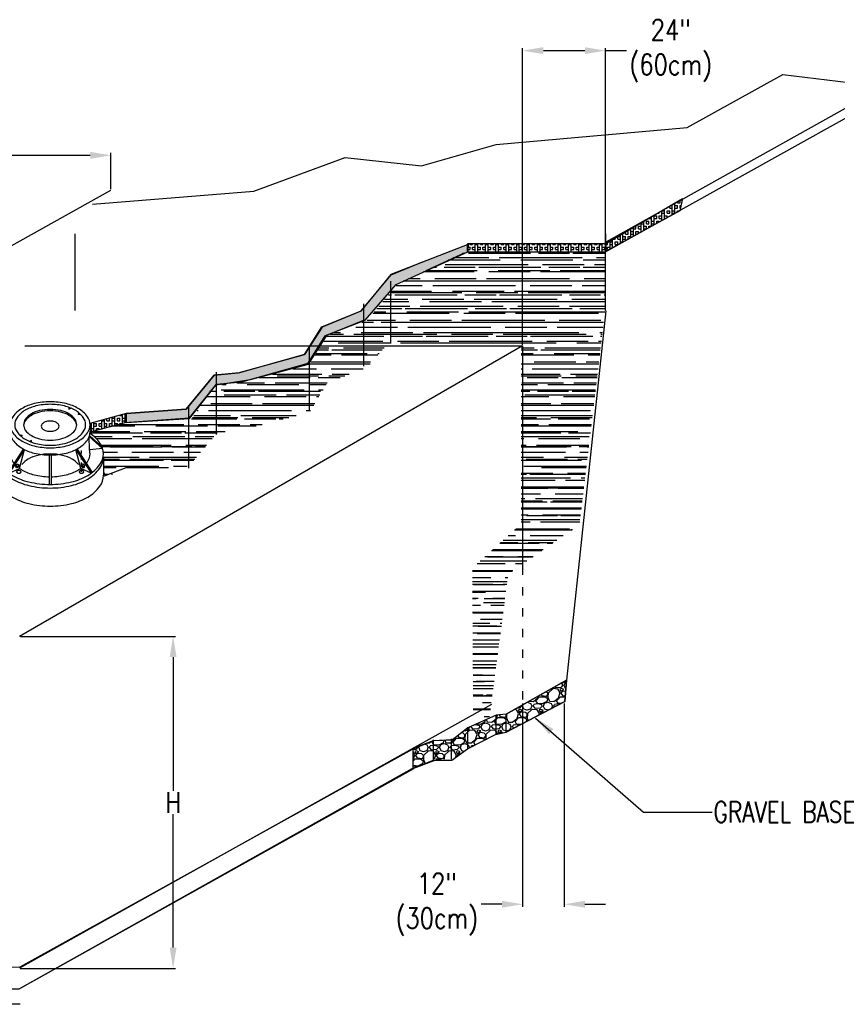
# Model space of a CAD drawing. Header units: inches. Extents: x 2 to 219, y 52 to 142.
# Tile 2 of 3: x 86 to 145, y 67 to 139. Entities that reach past the tile are written whole.
import ezdxf

# ---------------------------------------------------------------- set-up
doc = ezdxf.new("R2010")
doc.units = ezdxf.units.IN
doc.header["$MEASUREMENT"] = 0
doc.linetypes.add('ACAD_ISO03W100', pattern=[30, 12, -18])
doc.linetypes.add('DASH1', pattern=[0.125, 0.03125, -0.03125, 0.03125, -0.03125])
for name, color, linetype in [('Dimension', 7, 'Continuous'), ('Dirt', 1, 'Continuous'), ('Drawing Notes', 7, 'Continuous'), ('Manhole', 30, 'Continuous'), ('Pavement', 29, 'Continuous')]:
    doc.layers.add(name, color=color, linetype=linetype)
doc.styles.get("Standard").update_dxf_attribs({"font": 'simplex.shx', "width": 0.8})
doc.dimstyles.get("Standard").update_dxf_attribs({"dimtxt": 0.5, "dimasz": 1.5, "dimexe": 0.18, "dimexo": 0.0625, "dimgap": 0.09, "dimtad": 0, "dimtih": 1, "dimtoh": 1, "dimdec": 1, "dimzin": 0, "dimdsep": 46, "dimtxsty": 'Standard', "dimcen": 0.09, "dimclrd": 256, "dimclre": 256, "dimadec": 0, "dimazin": 0, "dimtfac": 1, "dimtdec": 1, "dimtofl": 0, "dimtmove": 0, "dimatfit": 3, "dimfxl": 1, "dimtolj": 1, "dimtzin": 0, "dimlwd": -1, "dimarcsym": 0})
pattern_1 = [(90, (-0.0735, 63.4981), (-0.75, 5e-17), []), (90, (0.114, 63.4981), (-0.75, 5e-17), []), (0, (-0.0735, 63.4981), (0, 0.75), [-0.1875, 0.1875]), (0, (-0.0735, 63.6856), (0, 0.75), [-0.1875, 0.1875]), (0, (-0.0735, 63.8731), (0, 0.75), [0.1875, -0.1875]), (0, (-0.0735, 64.0606), (0, 0.75), [0.1875, -0.1875]), (90, (0.3015, 63.4981), (-0.75, 5e-17), [0.1875, -0.1875]), (90, (0.489, 63.4981), (-0.75, 5e-17), [0.1875, -0.1875])]
pattern_2 = [(0, (-0.0735, 63.4981), (1.65, 0.75), [11.25, -1.5, 3.75, -0.75]), (0, (0.924, 63.8731), (-0.75, 0.9975), [2.25, -0.2475, 4.5, -0.5625]), (0, (0.3015, 64.1356), (3.9, 0.5025), [6, -1.05, 3, -0.75])]
pattern_3 = [(228.01279, (1.00648, 64.99812), (-12, -13.5), [0.201804, -19.978632]), (184.96974, (0.87148, 64.848123), (18, 1.5), [0.346302, -34.283887]), (132.51045, (0.52648, 64.81812), (15, -16.5), [0.244182, -24.174049]), (267.27369, (-0.05852, 64.44312), (1.5, 30), [0.315357, -31.220337]), (292.833654, (-0.07352, 64.12812), (-7.5, 18), [0.309232, -30.61406]), (357.27369, (0.04648, 63.84312), (-30, 1.5), [0.315357, -31.220337]), (37.69424, (0.36148, 63.828123), (-19.5, -15), [0.417043, -41.287273]), (72.25533, (0.69148, 64.083123), (10.5, 33), [0.393732, -38.979482]), (121.429566, (0.81148, 64.45812), (-12, 19.5), [0.316425, -31.32611]), (175.23636, (0.64648, 64.72812), (16.5, -1.5), [0.361248, -17.701144]), (222.397438, (0.28648, 64.758123), (-18, -16.5), [0.467172, -46.250063]), (138.81407, (1.42648, 64.42812), (-10.5, 9), [0.159451, -15.785767]), (171.469234, (1.30648, 64.53312), (19.5, -3), [0.303356, -30.032267]), (225, (1.0065, 64.5781), (-2e-16, -1.5), [0.212132, -1.909189]), (203.19859, (0.90148, 64.75812), (7.5, 3), [0.114237, -11.309423]), (291.8014, (0.79648, 64.71312), (-1.5, 4.5), [0.161554, -7.916193]), (30.96376, (0.85648, 64.56312), (4.5, 3), [0.262393, -8.484034]), (161.56505, (1.0815, 64.6981), (3, -1.5), [0.189736, -4.55368]), (16.38954, (-0.07352, 64.71312), (15, 4.5), [0.2658, -26.314268]), (70.34618, (0.18148, 64.78812), (-6, -16.5), [0.222992, -22.076112]), (293.19859, (1.08148, 64.99812), (-3, 7.5), [0.228472, -11.195187]), (343.61046, (1.17148, 64.78812), (-15, 4.5), [0.2658, -26.314268]), (339.44395, (-0.07352, 63.78312), (-7.5, 3), [0.25632, -12.559686]), (294.77514, (0.16648, 63.69312), (-7.5, 16.5), [0.214767, -21.261965]), (66.80141, (1.09648, 63.49812), (3, 7.5), [0.228472, -11.195187]), (17.354025, (1.18648, 63.70812), (-19.5, -6), [0.251447, -24.893135]), (69.44395, (0.36148, 63.49812), (-3, -7.5), [0.12816, -12.687846]), (101.30993, (1.00648, 63.49812), (-1.5, 6), [0.076485, -7.572044]), (165.96376, (0.99148, 63.57312), (4.5, -1.5), [0.309233, -5.875426]), (186.009006, (0.69148, 63.64812), (15, 1.5), [0.286575, -28.370885]), (303.69007, (0.8565, 64.42812), (-1.5, 3), [0.216333, -5.191994]), (353.157227, (0.97648, 64.248123), (25.5, -3), [0.377691, -37.391344]), (60.9454, (1.35148, 64.20312), (-6, -10.5), [0.154434, -15.289011]), (90, (1.4265, 64.3381), (-1.5, 1.5), [0.09, -1.41]), (120.25644, (0.66148, 63.69312), (6, -10.5), [0.208386, -20.63028]), (48.01279, (0.55648, 63.87312), (12, 13.5), [0.403608, -19.776828]), (0, (0.8265, 64.1731), (1.5, 1.5), [0.39, -1.11]), (325.30485, (1.21648, 64.17312), (15, -10.5), [0.237171, -23.479911]), (254.0546, (1.41148, 64.03812), (-1.5, -6), [0.218403, -10.701762]), (207.645975, (1.35148, 63.828123), (-28.5, -15), [0.355598, -35.204211]), (175.42608, (1.03648, 63.663123), (-19.5, 1.5), [0.376198, -37.24361])]

# ---------------------------------------------------------------- blocks, each defined once
blk = doc.blocks.new('*D3')
at = {"layer": 'Defpoints', "color": 0, "transparency": 16777216}
for p in [(128.606, 136.38), (128.606, 117.597), (122.606, 115.043)]:
    blk.add_point(p, dxfattribs=at)
at = {"layer": 'Dimension', "lineweight": -2, "transparency": 16777216}
for p, q in [((122.606, 115.106), (122.606, 136.56)), ((128.606, 117.659), (128.606, 136.56))]:
    blk.add_line(p, q, dxfattribs=at)
at = {"layer": 'Dimension', "transparency": 16777216}
for p, q in [((124.106, 136.38), (127.106, 136.38)), ((128.606, 136.38), (130.106, 136.38))]:
    blk.add_line(p, q, dxfattribs=at)
for points in [[(124.106, 136.63), (124.106, 136.13), (122.606, 136.38)], [(127.106, 136.63), (127.106, 136.13), (128.606, 136.38)]]:
    blk.add_solid(points, dxfattribs=at)
at = {"layer": 'Dimension', "color": 0, "transparency": 16777216, "insert": (133.31, 136.38), "char_height": 1.5, "attachment_point": 5}
blk.add_mtext('\\A1;24"\\P(60cm)', dxfattribs=at)
blk = doc.blocks.new('A$C08E325E7')
for p, q in [((0.193, 0.828), (0.193, 0.809)), ((0.193, 0.809), (0.212, 0.82)), ((0.287, 0.754), (0.298, 0.768)), ((0.317, 0.751), (0.287, 0.754)), ((-0.409, 0.641), (-0.409, 0.583)), ((0.409, 0.641), (0.409, 0.583)), ((-0.402, 0.53), (-0.538, 0.407)), ((-0.404, 0.538), (-0.532, 0.423)), ((-0.403, 0.393), (-0.402, 0.53)), ((-0.317, 0.548), (-0.287, 0.544)), ((-0.287, 0.544), (-0.298, 0.53)), ((0.403, 0.393), (0.402, 0.53)), ((0.402, 0.53), (0.538, 0.407)), ((0.404, 0.538), (0.532, 0.423)), ((-0.538, 0.407), (-0.403, 0.393)), ((-0.193, 0.489), (-0.212, 0.478)), ((-0.193, 0.471), (-0.193, 0.489)), ((0.538, 0.407), (0.403, 0.393)), ((-0.276, 0.4), (-0.43, 0.159)), ((-0.264, 0.394), (-0.42, 0.151)), ((-0.315, 0.201), (-0.264, 0.394)), ((-0.009, 0.339), (-0.009, 0.037)), ((0.009, 0.339), (0.009, 0.037)), ((0.315, 0.201), (0.264, 0.394)), ((0.264, 0.394), (0.42, 0.151)), ((0.276, 0.4), (0.43, 0.159)), ((-0.42, 0.151), (-0.315, 0.201)), ((0.42, 0.151), (0.315, 0.201))]:
    blk.add_line(p, q)
for points in [[(0, 0.885, 0.058752), (-0.164, 0.866, 0.072341), (-0.289, 0.816, 0.106617), (-0.383, 0.732, 0.156851), (-0.409, 0.649, 0.156851), (-0.383, 0.567, 0.106617), (-0.289, 0.482, 0.072341), (-0.164, 0.432, 0.058752), (0, 0.413, 0.058752), (0.164, 0.432, 0.072341), (0.289, 0.482, 0.106617), (0.383, 0.567, 0.156851), (0.409, 0.649, 0.156851), (0.383, 0.732, 0.106617), (0.289, 0.816, 0.072341), (0.164, 0.866, 0.058752)], [(0, 0.859, 0.058752), (-0.146, 0.842, 0.072341), (-0.257, 0.798, 0.106617), (-0.34, 0.723, 0.156851), (-0.364, 0.649, 0.156851), (-0.34, 0.576, 0.106617), (-0.257, 0.501, 0.072341), (-0.146, 0.456, 0.058752), (0, 0.439, 0.058752), (0.146, 0.456, 0.072341), (0.257, 0.501, 0.106617), (0.34, 0.576, 0.156851), (0.364, 0.649, 0.156851), (0.34, 0.723, 0.106617), (0.257, 0.798, 0.072341), (0.146, 0.842, 0.058752)], [(0, 0.807, 0.058752), (-0.11, 0.794, 0.072341), (-0.193, 0.761, 0.106617), (-0.255, 0.704, 0.156851), (-0.273, 0.649, 0.156851), (-0.255, 0.594, 0.106617), (-0.193, 0.538, 0.072341), (-0.11, 0.505, 0.058752), (0, 0.492, 0.058752), (0.11, 0.505, 0.072341), (0.193, 0.538, 0.106617), (0.255, 0.594, 0.156851), (0.273, 0.649, 0.156851), (0.255, 0.704, 0.106617), (0.193, 0.761, 0.072341), (0.11, 0.794, 0.058752)], [(0, 0.687, 0.058752), (-0.037, 0.683, 0.072341), (-0.064, 0.672, 0.106617), (-0.085, 0.653, 0.156851), (-0.091, 0.634, 0.156851), (-0.085, 0.616, 0.106617), (-0.064, 0.597, 0.072341), (-0.037, 0.586, 0.058752), (0, 0.582, 0.058752), (0.037, 0.586, 0.072341), (0.064, 0.597, 0.106617), (0.085, 0.616, 0.156851), (0.091, 0.634, 0.156851), (0.085, 0.653, 0.106617), (0.064, 0.672, 0.072341), (0.037, 0.683, 0.058752)], [(-0.348, 0.21, -0.120963), (-0.352, 0.214, -0.105137), (-0.354, 0.221, -0.088484), (-0.354, 0.228, -0.079481), (-0.351, 0.235, -0.079481), (-0.346, 0.241, -0.088484), (-0.34, 0.244, -0.105137), (-0.334, 0.245, -0.120963), (-0.328, 0.243, -0.120963), (-0.324, 0.239, -0.105137), (-0.322, 0.233, -0.088484), (-0.322, 0.226, -0.079481), (-0.325, 0.219, -0.079481), (-0.33, 0.213, -0.088484), (-0.336, 0.209, -0.105137), (-0.343, 0.209, -0.120963)], [(0.348, 0.21, 0.120963), (0.352, 0.214, 0.105137), (0.354, 0.221, 0.088484), (0.354, 0.228, 0.079481), (0.351, 0.235, 0.079481), (0.346, 0.241, 0.088484), (0.34, 0.244, 0.105137), (0.334, 0.245, 0.120963), (0.328, 0.243, 0.120963), (0.324, 0.239, 0.105137), (0.322, 0.233, 0.088484), (0.322, 0.226, 0.079481), (0.325, 0.219, 0.079481), (0.33, 0.213, 0.088484), (0.336, 0.209, 0.105137), (0.343, 0.209, 0.120963)], [(-0.322, 0.18, 0.058752), (-0.331, 0.179, 0.072341), (-0.338, 0.176, 0.106617), (-0.343, 0.171, 0.156851), (-0.344, 0.167, 0.156851), (-0.343, 0.162, 0.106617), (-0.338, 0.157, 0.072341), (-0.331, 0.154, 0.058752), (-0.322, 0.153, 0.058752), (-0.312, 0.154, 0.072341), (-0.305, 0.157, 0.106617), (-0.3, 0.162, 0.156851), (-0.299, 0.167, 0.156851), (-0.3, 0.171, 0.106617), (-0.305, 0.176, 0.072341), (-0.312, 0.179, 0.058752)], [(0.322, 0.18, 0.058752), (0.312, 0.179, 0.072341), (0.305, 0.176, 0.106617), (0.3, 0.171, 0.156851), (0.299, 0.167, 0.156851), (0.3, 0.162, 0.106617), (0.305, 0.157, 0.072341), (0.312, 0.154, 0.058752), (0.322, 0.153, 0.058752), (0.331, 0.154, 0.072341), (0.338, 0.157, 0.106617), (0.343, 0.162, 0.156851), (0.344, 0.167, 0.156851), (0.343, 0.171, 0.106617), (0.338, 0.176, 0.072341), (0.331, 0.179, 0.058752)]]:
    blk.add_lwpolyline(points, format="xyb", close=True)
for points in [[(0, 0.792, 0.058752), (-0.11, 0.779, 0.072341), (-0.193, 0.746, 0.106617), (-0.255, 0.69, 0.137015), (-0.273, 0.642, 0.156851)], [(0.273, 0.642, 0.137015), (0.255, 0.69, 0.106617), (0.193, 0.746, 0.072341), (0.11, 0.779, 0.058752), (0, 0.792, 0.058752)], [(-0.409, 0.561, 0.08966), (-0.51, 0.462, 0.156851), (-0.546, 0.352, 0.156851), (-0.51, 0.242, 0.106617), (-0.386, 0.129, 0.072341), (-0.219, 0.063, 0.058752), (0, 0.037, 0.058752), (0.219, 0.063, 0.072341), (0.386, 0.129, 0.106617), (0.51, 0.242, 0.156851), (0.546, 0.352, 0.156851), (0.51, 0.462, 0.08966), (0.409, 0.561, 0.072341)], [(-0.409, 0.583, 0.01459), (-0.409, 0.575, 0.156851), (-0.383, 0.492, 0.106617), (-0.289, 0.408, 0.072341), (-0.164, 0.358, 0.058752), (0, 0.339, 0.058752), (0.164, 0.358, 0.072341), (0.289, 0.408, 0.106617), (0.383, 0.492, 0.156851), (0.409, 0.575, 0.014036), (0.409, 0.583, 0.106617)], [(-0.545, 0.334, 0.024626), (-0.546, 0.315, 0.156851), (-0.51, 0.205, 0.106617), (-0.386, 0.092, 0.072341), (-0.219, 0.026, 0.058752), (0, 0, 0.058752), (0.219, 0.026, 0.072341), (0.386, 0.092, 0.106617), (0.51, 0.205, 0.156851), (0.546, 0.315, 0.024626), (0.545, 0.334, 0.106617)], [(-0.403, 0.393, 0.073728), (-0.409, 0.352, 0.156851), (-0.383, 0.27, 0.017756), (-0.37, 0.253, 0.072341)], [(0.37, 0.253, 0.017756), (0.383, 0.27, 0.156851), (0.409, 0.352, 0.073728), (0.403, 0.393, 0.031203)], [(-0.327, 0.243, -0.030456), (-0.327, 0.241, -0.088484), (-0.327, 0.234, -0.079481), (-0.33, 0.227, -0.079481), (-0.335, 0.221, -0.088484), (-0.341, 0.218, -0.105137), (-0.348, 0.217, -0.120963), (-0.353, 0.218, -0.120963)], [(-0.352, 0.233, 0.016849), (-0.337, 0.219, 0.072341)], [(0.327, 0.243, 0.030456), (0.327, 0.241, 0.088484), (0.327, 0.234, 0.079481), (0.33, 0.227, 0.079481), (0.335, 0.221, 0.088484), (0.341, 0.218, 0.105137), (0.348, 0.217, 0.120963), (0.353, 0.218, 0.120963)], [(0.352, 0.233, -0.016849), (0.337, 0.219, -0.072341)], [(-0.315, 0.201, 0.025322), (-0.289, 0.185, 0.072341), (-0.164, 0.135, 0.055462), (-0.009, 0.116, 0.058752)], [(0.009, 0.116, 0.055462), (0.164, 0.135, 0.072341), (0.289, 0.185, 0.025322), (0.315, 0.201, 0.156851)]]:
    blk.add_lwpolyline(points, format="xyb")
at = {"layer": 'Drawing Notes', "linetype": 'DASH1'}
blk.add_line((0.322, 0.167), (0.322, 0.389), dxfattribs=at)
at = {"layer": 'Drawing Notes'}
for points in [[(-0.353, 0.218, -0.018589), (-0.354, 0.219, -0.105137)], [(0.353, 0.218, 0.018589), (0.354, 0.219, 0.105137)]]:
    blk.add_lwpolyline(points, format="xyb", dxfattribs=at)
blk = doc.blocks.new('A$C414D4441')
for p, q in [((-0.546, 0.503), (-0.546, 0.313)), ((0.546, 0.505), (0.546, 0.311))]:
    blk.add_line(p, q)
for points in [[(0, 0.536, 0.058752), (-0.128, 0.521, 0.072341), (-0.225, 0.482, 0.092888), (-0.29, 0.426, 0.156851)], [(0.29, 0.426, 0.092888), (0.225, 0.482, 0.072341), (0.128, 0.521, 0.058752), (0, 0.536, 0.058752)], [(-0.546, 0.317, 0.003081), (-0.546, 0.315, 0.156851), (-0.51, 0.205, 0.106617), (-0.386, 0.092, 0.072341), (-0.219, 0.026, 0.058752), (0, 0, 0.058752), (0.219, 0.026, 0.072341), (0.386, 0.092, 0.106617), (0.51, 0.205, 0.156851), (0.546, 0.315, 0.005393), (0.546, 0.319, 0.106617)]]:
    blk.add_lwpolyline(points, format="xyb")
blk.add_blockref('A$C08E325E7', (0, 0.186))
blk = doc.blocks.new('*D7')
at = {"layer": 'Defpoints', "color": 0, "transparency": 16777216}
for p in [(86.233, 94.043), (86.214, 70.043), (97.334, 70.043)]:
    blk.add_point(p, dxfattribs=at)
at = {"layer": 'Dimension', "lineweight": -2, "transparency": 16777216}
for p, q in [((86.296, 94.043), (97.514, 94.043)), ((86.277, 70.043), (97.514, 70.043))]:
    blk.add_line(p, q, dxfattribs=at)
at = {"layer": 'Dimension', "transparency": 16777216}
for p, q in [((97.334, 92.543), (97.334, 82.883)), ((97.334, 71.543), (97.334, 81.203))]:
    blk.add_line(p, q, dxfattribs=at)
for points in [[(97.084, 92.543), (97.584, 92.543), (97.334, 94.043)], [(97.084, 71.543), (97.584, 71.543), (97.334, 70.043)]]:
    blk.add_solid(points, dxfattribs=at)
at = {"layer": 'Dimension', "color": 0, "transparency": 16777216, "insert": (97.334, 82.043), "char_height": 1.5, "attachment_point": 5}
blk.add_mtext('\\A1;H', dxfattribs=at)
blk = doc.blocks.new('*D8')
at = {"layer": 'Defpoints', "color": 0, "transparency": 16777216}
for p in [(122.606, 89.252), (125.61, 89.252), (122.606, 74.68)]:
    blk.add_point(p, dxfattribs=at)
at = {"layer": 'Dimension', "lineweight": -2, "transparency": 16777216}
for p, q in [((122.606, 89.19), (122.606, 74.5)), ((125.61, 89.19), (125.61, 74.5))]:
    blk.add_line(p, q, dxfattribs=at)
at = {"layer": 'Dimension', "transparency": 16777216}
for p, q in [((121.106, 74.68), (119.606, 74.68)), ((127.11, 74.68), (128.61, 74.68))]:
    blk.add_line(p, q, dxfattribs=at)
for points in [[(121.106, 74.93), (121.106, 74.43), (122.606, 74.68)], [(127.11, 74.93), (127.11, 74.43), (125.61, 74.68)]]:
    blk.add_solid(points, dxfattribs=at)
at = {"layer": 'Dimension', "color": 0, "transparency": 16777216, "insert": (116.402, 74.68), "char_height": 1.5, "attachment_point": 5}
blk.add_mtext('\\A1;12"\\P(30cm)', dxfattribs=at)
blk = doc.blocks.new('*D9')
at = {"layer": 'Defpoints', "color": 0, "transparency": 16777216}
for p in [(40.059, 128.812), (92.841, 126.302), (40.059, 96.829)]:
    blk.add_point(p, dxfattribs=at)
at = {"layer": 'Dimension', "lineweight": -2, "transparency": 16777216}
for p, q in [((40.059, 96.891), (40.059, 128.992)), ((92.841, 126.365), (92.841, 128.992))]:
    blk.add_line(p, q, dxfattribs=at)
at = {"layer": 'Dimension', "transparency": 16777216}
for p, q in [((41.559, 128.812), (66.017, 128.812)), ((91.341, 128.812), (66.883, 128.812))]:
    blk.add_line(p, q, dxfattribs=at)
for points in [[(41.559, 129.062), (41.559, 128.562), (40.059, 128.812)], [(91.341, 129.062), (91.341, 128.562), (92.841, 128.812)]]:
    blk.add_solid(points, dxfattribs=at)
at = {"layer": 'Dimension', "color": 0, "transparency": 16777216, "insert": (66.45, 128.812), "char_height": 1.5, "attachment_point": 5}
blk.add_mtext('\\A1;L', dxfattribs=at)

msp = doc.modelspace()

# ---------------------------------------------------------------- hatches: boundary and pattern name
at = {"layer": 'Dirt'}
h = msp.add_hatch(dxfattribs=at)
h.set_pattern_fill('BOX', scale=0.75)
h.set_pattern_definition(pattern_1)
edge = h.paths.add_edge_path()
edge.add_line((128.577, 122.41), (134.178, 125.687))
edge.add_line((134.178, 125.687), (133.983, 124.808))
edge.add_line((133.983, 124.808), (128.641, 121.879))
edge.add_line((128.641, 121.879), (128.641, 122.595))
h = msp.add_hatch(dxfattribs=at)
h.set_pattern_fill('AR-RROOF', scale=0.75)
h.set_pattern_definition(pattern_2)
edge = h.paths.add_edge_path()
edge.add_line((93.866, 109.593), (98.612, 109.679))
edge.add_line((98.612, 109.679), (100.251, 112.18))
edge.add_line((100.251, 112.18), (102.229, 112.409))
edge.add_line((102.229, 112.409), (107.172, 113.686))
edge.add_line((107.172, 113.686), (108.493, 115.815))
edge.add_line((108.493, 115.815), (111.347, 116.879))
edge.add_line((111.347, 116.879), (113.587, 119.56))
edge.add_line((113.587, 119.56), (118.549, 121.86))
edge.add_line((118.549, 121.86), (128.593, 121.86))
edge.add_line((128.593, 121.86), (128.563, 117.559))
edge.add_line((128.563, 117.559), (126.709, 102.123))
edge.add_line((126.709, 102.123), (121.566, 98.575))
edge.add_line((121.566, 98.575), (120.201, 88.208))
edge.add_line((120.201, 88.208), (119.037, 88.357))
edge.add_line((119.037, 88.357), (118.976, 98.995))
edge.add_line((118.976, 98.995), (122.505, 102.182))
edge.add_line((122.505, 102.182), (122.51, 115.06))
edge.add_line((122.51, 115.06), (112.685, 115))
edge.add_line((112.685, 115), (111.359, 113.494))
edge.add_line((111.359, 113.494), (108.488, 112.394))
edge.add_line((108.488, 112.394), (107.208, 110.253))
edge.add_line((107.208, 110.253), (103.071, 109.182))
edge.add_line((103.071, 109.182), (100.512, 108.766))
edge.add_line((100.512, 108.766), (98.488, 106.357))
edge.add_line((98.488, 106.357), (93.935, 106.03))
edge.add_line((93.935, 106.03), (93.935, 109.569))
h = msp.add_hatch(dxfattribs=at)
h.set_pattern_fill('BOX', scale=0.75)
h.set_pattern_definition(pattern_1)
h.paths.add_polyline_path([(93.935, 110.152), (93.935, 109.51), (98.519, 109.78), (100.446, 112.217), (102.924, 112.61), (107.133, 113.71), (108.471, 115.833), (111.224, 116.894), (113.466, 119.488), (118.656, 121.837), (118.714, 122.38), (113.082, 120.207), (110.906, 117.548), (108.11, 116.403), (106.837, 114.413), (102.128, 113.103), (100.3, 112.931), (98.267, 110.461)])
h = msp.add_hatch(dxfattribs=at)
h.set_pattern_fill('BOX', scale=0.75)
h.set_pattern_definition(pattern_1)
h.paths.add_polyline_path([(128.611, 122.404), (118.63, 122.404), (118.63, 121.83), (128.611, 121.83)])
h = msp.add_hatch(dxfattribs=at)
h.set_pattern_fill('BOX', scale=0.75)
h.set_pattern_definition(pattern_1)
h.paths.add_polyline_path([(93.935, 109.51), (93.935, 110.152), (91.324, 109.423, -0.022171), (91.328, 109.334, -0.014036), (91.326, 109.278), (91.326, 108.867, -0.014036), (91.328, 108.811)])
h = msp.add_hatch(dxfattribs=at)
h.set_pattern_fill('AR-RROOF', scale=0.75)
h.set_pattern_definition(pattern_2)
h.paths.add_polyline_path([(93.935, 109.51), (91.328, 108.811, -0.025014), (91.323, 108.712, -0.08966), (92.039, 108.018, -0.156851), (92.288, 107.242, -0.024626), (92.282, 107.112, -0.024626), (92.288, 106.981, -0.005393), (92.288, 106.952), (92.288, 105.702, -0.005393), (92.288, 105.673, -0.016066), (92.286, 105.588), (93.935, 106.03)])
h = msp.add_hatch(dxfattribs=at)
h.set_pattern_fill('GRAVEL', scale=1.5)
h.set_pattern_definition(pattern_3)
h.paths.add_polyline_path([(125.661, 89.341), (125.771, 90.889), (121.416, 88.419), (121.416, 87.118)])
h = msp.add_hatch(dxfattribs=at)
h.set_pattern_fill('GRAVEL', scale=1.5)
h.set_pattern_definition(pattern_3)
h.paths.add_polyline_path([(120.688, 88.344), (120.165, 88.116), (118.657, 87.425), (118.656, 85.927), (118.705, 85.953), (120.004, 86.624), (120.298, 86.767), (120.688, 86.966)])
h.paths.add_polyline_path([(121.416, 88.403), (120.692, 88.346), (120.688, 88.344), (120.688, 86.958), (120.714, 86.96), (121.356, 87.105), (121.416, 87.118)])
h = msp.add_hatch(dxfattribs=at)
h.set_pattern_fill('GRAVEL', scale=1.5)
h.set_pattern_definition(pattern_3)
h.paths.add_polyline_path([(117.474, 86.558), (117.428, 86.556), (117.412, 86.545), (116.985, 86.535), (116.17, 86.496), (116.17, 85.186), (117.474, 85.157)])
h.paths.add_polyline_path([(118.657, 87.425), (118.656, 87.425), (117.525, 86.561), (117.474, 86.558), (117.474, 85.157), (117.501, 85.157), (118.06, 85.548), (118.657, 86.012)])
h = msp.add_hatch(dxfattribs=at)
h.set_pattern_fill('GRAVEL', scale=1.5)
h.set_pattern_definition(pattern_3)
h.paths.add_polyline_path([(116.17, 86.496), (116.129, 86.494), (114.684, 85.884), (114.684, 84.517), (115.269, 84.751), (116.17, 85.201)])

# ---------------------------------------------------------------- linework, layer by layer
at = {"layer": 'Dirt', "color": 7}
for p, q in [((134.508, 130.816), (141.421, 134.653)), ((141.421, 134.653), (148.948, 133.732)), ((128.646, 122.564), (149.826, 134.391)), ((128.555, 121.803), (149.736, 133.63)), ((120.683, 129.588), (134.508, 130.816)), ((115.306, 128.053), (120.683, 129.588)), ((103.171, 126.211), (109.776, 128.667)), ((109.776, 128.667), (115.306, 128.053)), ((40.059, 96.829), (92.841, 126.302)), ((91.496, 125.29), (103.171, 126.211)), ((115.622, 120.483), (118.397, 121.762)), ((113.104, 120.182), (115.369, 121.114)), ((110.927, 117.563), (113.104, 120.182)), ((113.043, 119.718), (113.043, 115.213)), ((108.084, 116.409), (110.927, 117.563)), ((111.092, 118.068), (111.092, 113.563)), ((128.628, 117.567), (125.771, 90.889)), ((108.337, 115.778), (111.18, 116.932)), ((106.84, 114.411), (108.084, 116.409)), ((107.093, 113.781), (108.337, 115.778)), ((107.166, 114.844), (107.166, 110.34)), ((102.043, 113.08), (106.84, 114.411)), ((102.295, 112.449), (107.093, 113.781)), ((98.267, 110.461), (100.3, 112.931)), ((100.3, 112.931), (102.043, 113.08)), ((100.441, 113.142), (100.441, 108.638)), ((100.474, 112.271), (102.295, 112.449)), ((98.519, 109.83), (100.474, 112.271)), ((93.935, 110.152), (98.267, 110.461)), ((98.445, 110.677), (98.445, 106.203)), ((94.166, 109.519), (98.519, 109.83)), ((86.254, 70.081), (120.389, 89.136)), ((120.688, 86.955), (120.688, 88.355)), ((121.416, 87.118), (121.416, 88.419)), ((118.656, 85.927), (118.656, 87.425)), ((114.682, 85.956), (116.161, 86.521)), ((116.161, 86.521), (117.465, 86.564)), ((116.17, 85.076), (116.17, 86.556)), ((117.474, 85.167), (117.474, 86.647)), ((114.684, 84.478), (114.684, 85.958)), ((114.734, 84.517), (116.212, 85.082)), ((116.212, 85.082), (117.516, 85.125)), ((86.249, 68.593), (114.733, 84.493)), ((86.276, 67.448), (45.74, 67.448))]:
    msp.add_line(p, q, dxfattribs=at)
for points in [[(128.577, 122.41), (134.178, 125.687), (133.983, 124.808), (128.641, 121.879), (128.641, 122.595)], [(93.935, 110.152), (93.935, 109.51), (98.519, 109.78), (100.446, 112.217), (102.924, 112.61), (107.133, 113.71), (108.471, 115.833), (111.224, 116.894), (113.466, 119.488), (118.656, 121.837), (118.714, 122.38), (113.082, 120.207), (110.906, 117.548), (108.11, 116.403), (106.837, 114.413), (102.128, 113.103), (100.3, 112.931), (98.267, 110.461), (93.935, 110.152)], [(118.613, 122.39), (118.636, 121.823)], [(93.935, 110.152), (91.324, 109.423)], [(93.935, 109.51), (91.328, 108.811)], [(93.982, 106.252), (92.286, 105.588)]]:
    msp.add_lwpolyline(points, dxfattribs=at)
for points in [[(118.613, 122.39), (118.643, 122.39), (118.643, 121.838), (118.613, 121.838)], [(128.611, 122.404), (118.63, 122.404), (118.63, 121.83), (128.611, 121.83)], [(125.771, 90.889), (121.416, 88.419), (120.685, 88.355), (118.656, 87.425), (117.525, 86.561), (116.129, 86.494), (114.632, 85.863), (86.252, 70.135), (70.381, 69.993), (70.334, 68.576), (86.214, 68.576), (114.618, 84.491), (116.161, 85.105), (117.484, 85.105), (118.619, 85.908), (120.651, 86.947), (121.416, 87.118), (125.661, 89.341)]]:
    msp.add_lwpolyline(points, close=True, dxfattribs=at)
at = {"layer": 'Dirt', "color": 7, "linetype": 'ACAD_ISO03W100', "ltscale": 0.05}
msp.add_lwpolyline([(122.606, 99.088), (122.606, 89.065)], dxfattribs=at)
at = {"layer": 'Dirt', "color": 7, "linetype": 'ACAD_ISO03W100'}
msp.add_lwpolyline([(121.416, 87.118), (121.416, 88.419), (125.771, 90.889), (125.661, 89.341), (121.416, 87.118)], dxfattribs=at)
at = {"layer": 'Manhole'}
for points in [[(122.606, 115.043), (86.233, 94.043)], [(107.079, 115.043), (122.606, 115.043), (122.606, 99.088)], [(119.152, 89.049), (119.143, 89.044)]]:
    msp.add_lwpolyline(points, dxfattribs=at)
at = {"layer": 'Pavement'}
msp.add_line((86.606, 115.043), (122.606, 115.043), dxfattribs=at)
for points in [[(90.225, 123.133), (90.225, 117.597)], [(128.606, 117.597), (128.606, 123.133)]]:
    msp.add_lwpolyline(points, dxfattribs=at)
at = {"layer": 'Pavement', "color": 7}
msp.add_lwpolyline([(128.606, 123.133), (128.606, 121.883)], dxfattribs=at)

# ---------------------------------------------------------------- block references
at = {"xscale": 7.043617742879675, "yscale": 7.043617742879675, "zscale": 7.043617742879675}
msp.add_blockref('A$C414D4441', (88.445, 103.455), dxfattribs=at)

# ---------------------------------------------------------------- texts
at = {"layer": 'Drawing Notes', "color": 7, "insert": (136.407, 81.346), "char_height": 1.5, "attachment_point": 4}
msp.add_mtext('\\A1;GRAVEL BASE', dxfattribs=at)

# ---------------------------------------------------------------- dimensions: what is measured, and where the dimension line sits
at = {"layer": 'Dimension'}
dim = msp.add_linear_dim(base=(128.606, 136.38), p1=(122.606, 115.043), p2=(128.606, 117.597), text='24"\\P(60cm)', dimstyle='Standard', override={"dimtxt": 1.5}, dxfattribs=at)
dim.commit()
dim.dimension.update_dxf_attribs({"geometry": '*D3', "text_midpoint": (133.31, 136.38), "dimtype": 160})
for base, p1, p2, text, picture, middle in [((40.059, 128.812), (92.841, 126.302), (40.059, 96.829), 'L', '*D9', (66.45, 128.812)), ((122.606, 74.68), (125.61, 89.252), (122.606, 89.252), '12"\\P(30cm)', '*D8', (116.402, 74.68))]:
    dim = msp.add_linear_dim(base=base, p1=p1, p2=p2, text=text, dimstyle='Standard', override={"dimtxt": 1.5}, dxfattribs=at)
    dim.commit()
    dim.dimension.update_dxf_attribs({"geometry": picture, "text_midpoint": middle})
dim = msp.add_linear_dim(base=(97.334, 70.043), p1=(86.233, 94.043), p2=(86.214, 70.043), angle=90, text='H', dimstyle='Standard', override={"dimtxt": 1.5}, dxfattribs=at)
dim.commit()
dim.dimension.update_dxf_attribs({"geometry": '*D7', "text_midpoint": (97.334, 82.043)})

# ---------------------------------------------------------------- leaders
at = {"layer": 'Drawing Notes', "annotation_type": 0, "has_hookline": 1, "hookline_direction": 0, "text_width": 12.286}
msp.add_leader([(123.541, 88.142), (131.347, 81.346), (136.317, 81.346)], dimstyle='Standard', dxfattribs=at)

doc.saveas('drawing.dxf')
